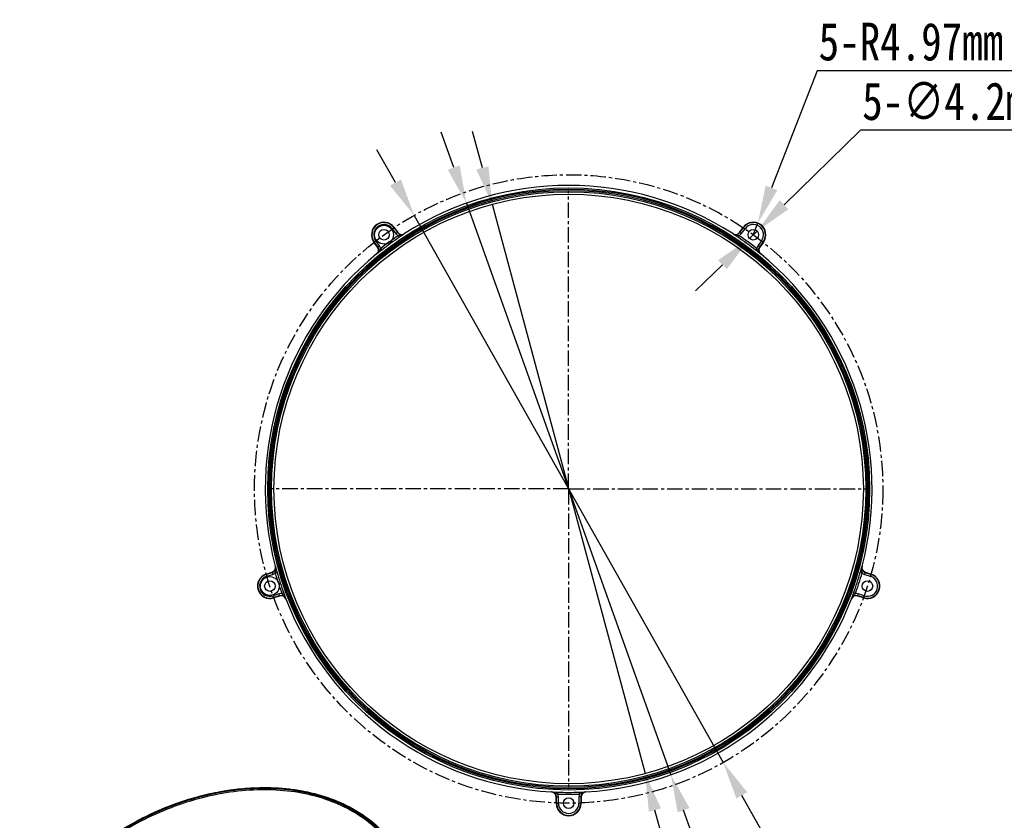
# Model space of a CAD drawing. Header units: millimetres. Extents: x 19266 to 21235, y -89 to 1237.
# Tile 52 of 74: x 20449 to 20840, y 178 to 497. Entities that reach past the tile are written whole.
import ezdxf

# ---------------------------------------------------------------- set-up
doc = ezdxf.new("R2010")
doc.units = ezdxf.units.MM
doc.header["$LTSCALE"] = 16.335
doc.header["$PDMODE"] = 3
doc.header["$PDSIZE"] = 0.3125
doc.linetypes.add('CENTER', pattern=[0.6, 0.375, -0.075, 0.075, -0.075])
doc.layers.get('0').update_dxf_attribs({"linetype": 'CONTINUOUS'})
doc.layers.get('Defpoints').update_dxf_attribs({"linetype": 'CONTINUOUS'})
for name, color, linetype in [('02___PRT_ALL_AXES', 7, 'CONTINUOUS'), ('03___PRT_ALL_CURVES', 7, 'CONTINUOUS'), ('DEFAULT_1', 7, 'CENTER')]:
    doc.layers.add(name, color=color, linetype=linetype)
doc.layers.add('尺寸线', color=3, linetype='CONTINUOUS', lineweight=13)
doc.styles.get("Standard").update_dxf_attribs({"font": 'SimSun Regular.ttf', "width": 0.8})
doc.dimstyles.new('ISO-25', dxfattribs={"dimtxt": 15, "dimasz": 15, "dimexe": 1.25, "dimexo": 0.625, "dimtad": 1, "dimtoh": 1, "dimdsep": 46, "dimtxsty": 'Standard', "dimcen": 2.5, "dimadec": 0, "dimazin": 0, "dimtfac": 1, "dimtmove": 0, "dimatfit": 3, "dimldrblk": 'CLOSEDBLANK', "dimfxl": 1, "dimarcsym": 0})
doc.dimstyles.new('ISO-25$3', dxfattribs={"dimtxt": 15, "dimasz": 15, "dimexe": 1.25, "dimexo": 0.625, "dimtad": 1, "dimtih": 1, "dimtoh": 1, "dimdsep": 46, "dimtxsty": 'Standard', "dimcen": 2.5, "dimadec": 0, "dimazin": 0, "dimtfac": 1, "dimtmove": 0, "dimatfit": 3, "dimldrblk": 'CLOSEDBLANK', "dimfxl": 1, "dimarcsym": 0})

# ---------------------------------------------------------------- blocks, each defined once
blk = doc.blocks.new('*D16')
at = {"layer": 'Defpoints', "color": 0, "transparency": 16777216}
for p in [(20605.5, 418.66), (20728.52, 201.02)]:
    blk.add_point(p, dxfattribs=at)
at = {"layer": '尺寸线', "color": 0, "lineweight": -2, "transparency": 16777216}
for p, q in [((20598.12, 431.72), (20590.74, 444.78)), ((20605.5, 418.66), (20728.52, 201.02)), ((20757.27, 150.15), (20735.9, 187.96)), ((20895.68, 150.15), (20757.27, 150.15))]:
    blk.add_line(p, q, dxfattribs=at)
at = {"layer": '尺寸线', "color": 0, "transparency": 16777216}
for points in [[(20600.29, 432.95), (20595.94, 430.49), (20605.5, 418.66)], [(20738.08, 189.19), (20733.72, 186.73), (20728.52, 201.02)]]:
    blk.add_solid(points, dxfattribs=at)
at = {"layer": '尺寸线', "color": 0, "transparency": 16777216, "insert": (20757.9, 169.28), "char_height": 15, "attachment_point": 1}
blk.add_mtext('∅250mm [∅9.84in]', dxfattribs=at)
blk = doc.blocks.new('_ClosedBlank')
at = {"color": 0, "linetype": 'ByBlock', "lineweight": -2}
for p, q in [((-1, 0.167), (0, 0)), ((-1, 0.167), (-1, -0.167)), ((0, 0), (-1, -0.167))]:
    blk.add_line(p, q, dxfattribs=at)
blk = doc.blocks.new('*D19')
at = {"layer": 'Defpoints', "color": 0, "transparency": 16777216}
for p in [(20636.58, 423.08), (20697.43, 196.6)]:
    blk.add_point(p, dxfattribs=at)
at = {"layer": '尺寸线', "color": 0, "lineweight": -2, "transparency": 16777216}
for p, q in [((20632.69, 437.56), (20628.8, 452.05)), ((20636.58, 423.08), (20697.43, 196.6)), ((20724.79, 94.79), (20701.33, 182.11)), ((20888.79, 94.79), (20724.79, 94.79))]:
    blk.add_line(p, q, dxfattribs=at)
at = {"layer": '尺寸线', "color": 0, "transparency": 16777216}
for points in [[(20635.11, 438.21), (20630.28, 436.92), (20636.58, 423.08)], [(20703.74, 182.76), (20698.91, 181.47), (20697.43, 196.6)]]:
    blk.add_solid(points, dxfattribs=at)
at = {"layer": '尺寸线', "color": 0, "transparency": 16777216, "insert": (20725.41, 113.91), "char_height": 15, "attachment_point": 1}
blk.add_mtext('∅234.51mm [∅9.23in]', dxfattribs=at)
blk = doc.blocks.new('*D20')
at = {"layer": 'Defpoints', "color": 0, "transparency": 16777216}
for p in [(20626.33, 423.52), (20707.69, 196.16)]:
    blk.add_point(p, dxfattribs=at)
at = {"layer": '尺寸线', "color": 0, "lineweight": -2, "transparency": 16777216}
for p, q in [((20621.27, 437.65), (20616.22, 451.77)), ((20626.33, 423.52), (20707.69, 196.16)), ((20733.23, 124.8), (20712.74, 182.03)), ((20897.23, 124.8), (20733.23, 124.8))]:
    blk.add_line(p, q, dxfattribs=at)
at = {"layer": '尺寸线', "color": 0, "transparency": 16777216}
for points in [[(20623.63, 438.49), (20618.92, 436.8), (20626.33, 423.52)], [(20715.1, 182.88), (20710.39, 181.19), (20707.69, 196.16)]]:
    blk.add_solid(points, dxfattribs=at)
at = {"layer": '尺寸线', "color": 0, "transparency": 16777216, "insert": (20733.85, 143.92), "char_height": 15, "attachment_point": 1}
blk.add_mtext('∅241.48mm [∅9.51in]', dxfattribs=at)
blk = doc.blocks.new('*D21')
at = {"layer": 'Defpoints', "color": 0, "transparency": 16777216}
for p in [(20741.99, 412.43), (20738.98, 409.5)]:
    blk.add_point(p, dxfattribs=at)
at = {"layer": '尺寸线', "color": 0, "lineweight": -2, "transparency": 16777216}
for p, q in [((20783.18, 452.5), (20752.74, 422.89)), ((20937.65, 452.5), (20783.18, 452.5)), ((20738.98, 409.5), (20741.99, 412.43)), ((20728.22, 399.04), (20717.47, 388.59))]:
    blk.add_line(p, q, dxfattribs=at)
at = {"layer": '尺寸线', "color": 0, "transparency": 16777216}
for points in [[(20751, 424.68), (20754.48, 421.1), (20741.99, 412.43)], [(20726.48, 400.84), (20729.97, 397.25), (20738.98, 409.5)]]:
    blk.add_solid(points, dxfattribs=at)
at = {"layer": '尺寸线', "color": 0, "transparency": 16777216, "insert": (20783.81, 471.62), "char_height": 15, "attachment_point": 1}
blk.add_mtext('5-∅4.2mm [∅0.17in]', dxfattribs=at)
blk = doc.blocks.new('*D22')
at = {"layer": 'Defpoints', "color": 0, "transparency": 16777216}
for p in [(20742.28, 415.6), (20740.48, 410.97)]:
    blk.add_point(p, dxfattribs=at)
at = {"layer": '尺寸线', "color": 0, "lineweight": -2, "transparency": 16777216}
for p, q in [((20765.84, 476.17), (20747.72, 429.58)), ((20924.2, 476.17), (20765.84, 476.17)), ((20740.48, 410.97), (20742.28, 415.6))]:
    blk.add_line(p, q, dxfattribs=at)
at = {"layer": '尺寸线', "color": 0, "transparency": 16777216}
blk.add_solid([(20745.39, 430.49), (20750.05, 428.68), (20742.28, 415.6)], dxfattribs=at)
at = {"layer": '尺寸线', "color": 0, "transparency": 16777216, "insert": (20766.47, 495.3), "char_height": 15, "attachment_point": 1}
blk.add_mtext('5-R4.97mm [R0.20in]', dxfattribs=at)

msp = doc.modelspace()

# ---------------------------------------------------------------- linework, layer by layer
at = {"color": 7, "linetype": 'Continuous'}
for p, q in [((20597.559, 413.89), (20596.839, 413.367)), ((20596.839, 413.367), (20598.302, 411.354)), ((20597.446, 413.808), (20598.909, 411.794)), ((20597.559, 413.89), (20599.004, 411.901)), ((20598.909, 411.794), (20598.302, 411.354)), ((20599.003, 411.903), (20599.003, 411.902)), ((20601.611, 411.29), (20601.703, 411.397)), ((20601.703, 411.397), (20601.703, 411.397)), ((20732.315, 411.397), (20732.315, 411.397)), ((20732.315, 411.397), (20732.407, 411.29)), ((20735.015, 411.903), (20736.459, 413.89)), ((20735.015, 411.903), (20735.015, 411.902)), ((20735.015, 411.902), (20735.109, 411.794)), ((20735.109, 411.794), (20736.572, 413.808)), ((20735.109, 411.794), (20735.715, 411.354)), ((20735.715, 411.354), (20737.178, 413.367)), ((20736.459, 413.89), (20737.178, 413.367)), ((20589.512, 408.043), (20590.232, 408.566)), ((20590.956, 406.056), (20589.512, 408.043)), ((20591.088, 406.112), (20589.626, 408.126)), ((20591.695, 406.553), (20590.232, 408.566)), ((20599.183, 410.571), (20599.602, 409.949)), ((20734.834, 410.571), (20734.415, 409.949)), ((20743.786, 408.566), (20742.323, 406.553)), ((20744.392, 408.126), (20742.929, 406.112)), ((20744.505, 408.044), (20743.06, 406.055)), ((20744.506, 408.043), (20743.786, 408.566)), ((20590.956, 406.056), (20591.088, 406.112)), ((20590.956, 406.056), (20590.956, 406.056)), ((20591.088, 406.112), (20591.695, 406.553)), ((20592.167, 405.473), (20592.629, 404.882)), ((20741.851, 405.473), (20741.389, 404.882)), ((20742.929, 406.112), (20742.323, 406.553)), ((20743.062, 406.056), (20743.061, 406.056)), ((20590.603, 403.332), (20590.733, 403.387)), ((20590.603, 403.332), (20590.603, 403.332)), ((20743.285, 403.387), (20743.415, 403.332)), ((20743.415, 403.332), (20743.415, 403.332)), ((20550.241, 279.113), (20550.242, 279.113)), ((20550.315, 278.992), (20550.242, 279.113)), ((20783.776, 279.113), (20783.703, 278.992)), ((20783.776, 279.113), (20783.776, 279.113)), ((20546.59, 275.942), (20548.926, 276.701)), ((20546.59, 275.942), (20546.865, 275.096)), ((20546.633, 275.809), (20549, 276.578)), ((20546.865, 275.096), (20549.232, 275.865)), ((20548.926, 276.701), (20548.926, 276.701)), ((20549, 276.578), (20549.232, 275.865)), ((20550.249, 276.461), (20550.97, 276.667)), ((20783.769, 276.461), (20783.048, 276.667)), ((20785.018, 276.578), (20784.786, 275.865)), ((20784.786, 275.865), (20787.153, 275.096)), ((20785.091, 276.701), (20785.018, 276.578)), ((20785.018, 276.578), (20787.384, 275.809)), ((20785.091, 276.701), (20787.428, 275.942)), ((20785.092, 276.701), (20785.091, 276.701)), ((20787.428, 275.942), (20787.153, 275.096)), ((20551.756, 268.098), (20549.389, 267.329)), ((20549.664, 266.482), (20549.389, 267.329)), ((20551.987, 267.385), (20549.62, 266.616)), ((20552, 267.242), (20549.664, 266.483)), ((20551.987, 267.385), (20551.756, 268.098)), ((20552, 267.242), (20551.987, 267.385)), ((20552, 267.242), (20552, 267.242)), ((20552.929, 268.213), (20553.633, 268.47)), ((20781.089, 268.213), (20780.385, 268.47)), ((20784.354, 266.482), (20782.018, 267.242)), ((20782.018, 267.242), (20782.018, 267.242)), ((20782.03, 267.385), (20782.262, 268.098)), ((20784.397, 266.616), (20782.03, 267.385)), ((20784.629, 267.329), (20782.262, 268.098)), ((20784.354, 266.482), (20784.629, 267.329)), ((20554.482, 266.064), (20554.47, 266.204)), ((20554.481, 266.064), (20554.482, 266.064)), ((20779.548, 266.204), (20779.536, 266.064)), ((20779.536, 266.064), (20779.536, 266.064)), ((20660.286, 189.324), (20660.148, 189.292)), ((20660.148, 189.292), (20660.148, 189.292)), ((20662.672, 188.479), (20662.699, 189.229)), ((20671.345, 188.479), (20671.319, 189.229)), ((20673.869, 189.292), (20673.732, 189.324)), ((20673.869, 189.292), (20673.869, 189.292)), ((20662.036, 187.296), (20662.036, 187.296)), ((20662.036, 184.84), (20662.036, 187.296)), ((20662.036, 184.84), (20662.925, 184.84)), ((20662.176, 187.328), (20662.925, 187.328)), ((20662.176, 184.84), (20662.176, 187.328)), ((20662.925, 184.84), (20662.925, 187.328)), ((20671.842, 187.328), (20671.093, 187.328)), ((20671.093, 187.328), (20671.093, 184.84)), ((20671.982, 184.84), (20671.093, 184.84)), ((20671.842, 187.328), (20671.842, 184.84)), ((20671.982, 187.296), (20671.842, 187.328)), ((20671.982, 187.296), (20671.982, 187.296)), ((20671.982, 187.296), (20671.982, 184.84))]:
    msp.add_line(p, q, dxfattribs=at)
for radius in [119.755, 119.255, 118.745, 118.245, 117.255]:
    msp.add_circle((20667.009, 309.84), radius, dxfattribs=at)
for centre, radius, start, end in [((20667.009, 309.84), 120.742, 57.25723, 122.74277), ((20593.536, 410.967), 4.973, 36, 216), ((20593.536, 410.967), 4.833, 36, 216), ((20740.482, 410.967), 4.973, 324, 144), ((20740.482, 410.967), 4.833, 324, 144), ((20593.536, 410.967), 4.084, 36, 216), ((20600.526, 412.97), 2, 216.01664, 302.84844), ((20600.62, 413.077), 1.999, 216.04711, 285.39766), ((20600.615, 413.092), 2.015, 285.42916, 302.7009), ((20733.397, 413.078), 2, 237.21914, 323.97994), ((20733.492, 412.97), 2, 237.15496, 323.97996), ((20740.482, 410.967), 4.084, 324, 144), ((20667.009, 309.84), 121.438, 123.95359, 128.0464), ((20667.009, 309.84), 120.688, 123.95358, 128.04641), ((20755.009, 179.388), 278.046, 123.48372, 123.98142), ((20561.855, 153.698), 308.937, 56.04346, 56.49139), ((20667.009, 309.84), 120.688, 51.95358, 56.04641), ((20667.009, 309.84), 121.438, 51.95359, 56.0464), ((20589.338, 404.881), 2, 309.21914, 35.97994), ((20589.47, 404.937), 2, 309.15496, 35.97996), ((20783.014, 161.581), 308.937, 128.04346, 128.49139), ((20570.135, 185.835), 278.046, 51.48372, 51.98142), ((20744.548, 404.937), 2, 144.01664, 230.84844), ((20744.679, 404.881), 1.999, 144.04711, 213.39766), ((20744.691, 404.891), 2.015, 213.42916, 230.7009), ((20667.009, 309.84), 120.742, 129.25723, 194.74277), ((20667.009, 309.84), 120.742, 345.25723, 50.74277), ((20548.309, 278.602), 1.999, 288.04656, 357.39769), ((20548.382, 278.48), 2, 288.01731, 14.84776), ((20548.293, 278.602), 2.015, 357.4292, 14.7009), ((20818.269, 353.221), 278.046, 195.48372, 195.98142), ((20486.008, 361.599), 308.943, 344.04346, 344.49139), ((20785.636, 278.48), 2, 165.15377, 251.98106), ((20785.71, 278.603), 2, 165.21914, 251.97994), ((20548.127, 271.212), 4.973, 108, 288), ((20548.127, 271.212), 4.833, 108, 288), ((20548.127, 271.212), 4.084, 108, 288), ((20667.009, 309.84), 121.438, 195.95359, 200.0464), ((20667.009, 309.84), 120.688, 195.95358, 200.04641), ((20667.009, 309.84), 120.688, 339.95358, 344.04642), ((20667.009, 309.84), 121.438, 339.95359, 344.0464), ((20785.891, 271.212), 4.973, 252, 72), ((20785.891, 271.212), 4.833, 252, 72), ((20785.891, 271.212), 4.084, 252, 72), ((20552.605, 265.483), 2, 21.15496, 107.97996), ((20552.617, 265.34), 2, 21.21914, 107.97994), ((20557.236, 271.652), 5.512, 218.6024, 221.32537), ((20843.858, 374.353), 308.937, 200.04346, 200.49139), ((20781.4, 265.341), 1.998, 72.03977, 158.75502), ((20519.138, 363.652), 278.046, 339.48372, 339.98142), ((20781.413, 265.483), 2, 72.01732, 158.84776), ((20776.913, 271.542), 5.341, 319.2964, 321.43852), ((20667.009, 309.84), 120.742, 201.25723, 266.74277), ((20667.009, 309.84), 120.742, 273.25723, 338.74277), ((20660.032, 187.281), 2.015, 69.42897, 86.7009), ((20660.176, 187.328), 2, 0.01731, 86.84776), ((20672.493, 467.102), 278.046, 267.48372, 267.98142), ((20660.037, 187.296), 1.999, 0.04712, 69.39746), ((20667.009, 309.84), 121.438, 267.95359, 272.0464), ((20667.009, 309.84), 120.688, 267.95358, 272.04641), ((20660.303, 497.969), 308.937, 272.04346, 272.49139), ((20673.842, 187.328), 2, 93.15496, 179.97996), ((20673.982, 187.295), 2, 93.21914, 179.97994), ((20667.009, 184.84), 4.973, 180, 0), ((20667.009, 184.84), 4.833, 180, 0), ((20667.009, 184.84), 4.084, 180, 0)]:
    msp.add_arc(centre, radius, start, end, dxfattribs=at)
for points in [[(20598.909, 411.794), (20598.94, 411.83), (20598.972, 411.865), (20599.004, 411.901)], [(20598.302, 411.354), (20598.533, 411.036), (20598.841, 410.763), (20599.183, 410.571)], [(20734.834, 410.571), (20735.177, 410.763), (20735.485, 411.036), (20735.715, 411.354)], [(20592.167, 405.473), (20592.091, 405.858), (20591.926, 406.235), (20591.695, 406.553)], [(20742.323, 406.553), (20742.092, 406.235), (20741.927, 405.858), (20741.851, 405.473)], [(20742.929, 406.112), (20742.973, 406.094), (20743.017, 406.074), (20743.06, 406.055)], [(20549, 276.578), (20548.976, 276.619), (20548.952, 276.661), (20548.928, 276.701)], [(20549.232, 275.865), (20549.605, 275.986), (20549.96, 276.194), (20550.249, 276.461)], [(20783.769, 276.461), (20784.058, 276.195), (20784.412, 275.986), (20784.786, 275.865)], [(20552.929, 268.213), (20552.538, 268.259), (20552.129, 268.219), (20551.756, 268.098)], [(20782.262, 268.098), (20781.889, 268.219), (20781.479, 268.259), (20781.089, 268.213)], [(20782.03, 267.385), (20782.026, 267.337), (20782.021, 267.29), (20782.017, 267.242)], [(20662.925, 187.328), (20662.925, 187.721), (20662.837, 188.123), (20662.672, 188.479)], [(20671.345, 188.479), (20671.181, 188.123), (20671.092, 187.721), (20671.093, 187.328)], [(20662.176, 187.328), (20662.129, 187.317), (20662.082, 187.308), (20662.036, 187.297)]]:
    msp.add_open_spline(points, degree=3, dxfattribs=at)
for points, knots in [([(20601.611, 411.29), (20601.435, 411.176), (20601.058, 410.986), (20600.448, 410.815), (20599.816, 410.714), (20599.394, 410.629), (20599.183, 410.571)], [0, 0, 0, 0, 0.2467387, 0.4935639, 0.7426532, 1, 1, 1, 1]), ([(20734.834, 410.571), (20734.624, 410.629), (20734.201, 410.714), (20733.57, 410.815), (20732.96, 410.986), (20732.582, 411.176), (20732.407, 411.29)], [0, 0, 0, 0, 0.2574617, 0.5065169, 0.7533117, 1, 1, 1, 1]), ([(20592.167, 405.473), (20592.046, 405.291), (20591.835, 404.915), (20591.544, 404.346), (20591.193, 403.819), (20590.896, 403.518), (20590.733, 403.387)], [0, 0, 0, 0, 0.2574617, 0.5065169, 0.7533117, 1, 1, 1, 1]), ([(20743.285, 403.387), (20743.122, 403.518), (20742.824, 403.819), (20742.474, 404.346), (20742.182, 404.915), (20741.971, 405.291), (20741.851, 405.473)], [0, 0, 0, 0, 0.2467387, 0.4935639, 0.7426532, 1, 1, 1, 1]), ([(20550.315, 278.992), (20550.369, 278.79), (20550.433, 278.372), (20550.407, 277.739), (20550.308, 277.107), (20550.258, 276.68), (20550.248, 276.461)], [0, 0, 0, 0, 0.2467387, 0.4935639, 0.7426532, 1, 1, 1, 1]), ([(20783.769, 276.461), (20783.759, 276.68), (20783.71, 277.108), (20783.611, 277.74), (20783.585, 278.372), (20783.649, 278.79), (20783.703, 278.992)], [0, 0, 0, 0, 0.2574611, 0.5065097, 0.75329, 1, 1, 1, 1]), ([(20553.097, 268.012), (20553.35, 267.724), (20553.773, 267.333), (20554.232, 266.721), (20554.402, 266.381), (20554.47, 266.204)], [0, 0, 0, 0, 0.5042242, 0.7521144, 1, 1, 1, 1]), ([(20779.548, 266.204), (20779.617, 266.385), (20779.793, 266.734), (20780.269, 267.359), (20780.704, 267.76), (20780.962, 268.059)], [0, 0, 0, 0, 0.2476497, 0.4952891, 1, 1, 1, 1]), ([(20448.57, 125.726), (20449.685, 129.278), (20452.609, 136.373), (20458.686, 146.442), (20466.411, 155.98), (20478.762, 167.782), (20493.42, 177.441), (20509.458, 184.489), (20521.941, 188.345), (20534.519, 190.649), (20546.89, 191.344), (20558.753, 190.408), (20569.822, 187.855), (20579.824, 183.733), (20588.506, 178.125), (20595.629, 171.158), (20599.222, 165.688), (20600.676, 162.831)], [0, 0, 0, 0, 0.0590337, 0.121083, 0.1859219, 0.2530824, 0.3914612, 0.4613371, 0.5304949, 0.5981564, 0.6636463, 0.7264489, 0.7862662, 0.8430738, 0.8971665, 0.9491681, 1, 1, 1, 1]), ([(20600.588, 161.396), (20599.912, 162.845), (20598.395, 165.676), (20595.654, 169.661), (20592.464, 173.362), (20587.594, 177.929), (20580.427, 182.811), (20570.545, 187.112), (20559.546, 189.834), (20547.709, 190.92), (20535.328, 190.351), (20522.711, 188.147), (20510.169, 184.364), (20494.037, 177.375), (20479.287, 167.727), (20466.871, 155.899), (20459.119, 146.332), (20453.042, 136.231), (20450.136, 129.113), (20449.036, 125.552)], [0, 0, 0, 0, 0.0253273, 0.0507762, 0.0764897, 0.1026, 0.1563921, 0.2129144, 0.2725063, 0.3351695, 0.4006154, 0.4683242, 0.5376067, 0.6076645, 0.7464705, 0.8138281, 0.8788183, 0.9409545, 1, 1, 1, 1]), ([(20600.279, 161.241), (20599.599, 162.678), (20598.075, 165.486), (20595.329, 169.435), (20592.137, 173.102), (20587.271, 177.624), (20580.119, 182.453), (20570.27, 186.7), (20559.317, 189.379), (20547.537, 190.432), (20535.221, 189.843), (20522.675, 187.631), (20510.208, 183.852), (20494.176, 176.884), (20479.521, 167.28), (20467.185, 155.513), (20459.484, 145.999), (20453.446, 135.954), (20450.558, 128.877), (20449.464, 125.337)], [0, 0, 0, 0, 0.0253223, 0.050773, 0.076494, 0.1026166, 0.1564434, 0.2130058, 0.272635, 0.3353276, 0.4007913, 0.4685054, 0.5377813, 0.6078221, 0.7465749, 0.8139017, 0.8788628, 0.940974, 1, 1, 1, 1]), ([(20570.392, 187.165), (20565.752, 188.713), (20555.802, 190.847), (20542.938, 191.153), (20532.309, 190.084), (20521.377, 188.088), (20513.308, 185.613), (20508.055, 183.57)], [0, 0, 0, 0, 0.2307266, 0.4762168, 0.6038842, 0.7341488, 1, 1, 1, 1]), ([(20660.286, 189.324), (20660.495, 189.314), (20660.912, 189.245), (20661.506, 189.025), (20662.076, 188.736), (20662.468, 188.556), (20662.672, 188.479)], [0, 0, 0, 0, 0.2467387, 0.4935639, 0.7426533, 1, 1, 1, 1]), ([(20671.345, 188.479), (20671.55, 188.556), (20671.941, 188.736), (20672.512, 189.025), (20673.105, 189.245), (20673.523, 189.314), (20673.732, 189.324)], [0, 0, 0, 0, 0.2574616, 0.5065169, 0.7533117, 1, 1, 1, 1]), ([(20600.369, 162.667), (20598.958, 165.48), (20595.469, 170.874), (20588.537, 177.771), (20580.076, 183.357), (20573.725, 186.054), (20570.392, 187.165)], [0, 0, 0, 0, 0.237968, 0.481297, 0.7343147, 1, 1, 1, 1]), ([(20508.055, 183.57), (20501.003, 180.826), (20490.823, 175.664), (20478.587, 166.968), (20470.295, 159.697), (20463.018, 151.791), (20455.03, 140.85), (20450.624, 131.754), (20448.707, 125.552)], [0, 0, 0, 0, 0.2652812, 0.3966706, 0.525623, 0.6511555, 0.7724677, 1, 1, 1, 1])]:
    msp.add_open_spline(points, degree=3, knots=knots, dxfattribs=at)
at = {"layer": '02___PRT_ALL_AXES', "color": 2, "linetype": 'CENTER'}
for q in [(20667.009, 428.21), (20548.638, 309.84), (20667.009, 191.469), (20785.38, 309.84)]:
    msp.add_line((20667.009, 309.84), q, dxfattribs=at)
at = {"layer": '02___PRT_ALL_AXES', "color": 7, "linetype": 'Continuous'}
for centre in [(20593.536, 410.967), (20740.482, 410.967), (20548.127, 271.212), (20785.891, 271.212), (20667.009, 184.84)]:
    msp.add_circle(centre, 2.1, dxfattribs=at)
at = {"layer": '03___PRT_ALL_CURVES', "color": 40, "linetype": 'Continuous'}
for centre in [(20593.536, 410.967), (20548.127, 271.212)]:
    msp.add_circle(centre, 3.75, dxfattribs=at)
at = {"layer": 'DEFAULT_1', "color": 2, "linetype": 'CENTER'}
msp.add_circle((20667.009, 309.84), 125, dxfattribs=at)

# ---------------------------------------------------------------- dimensions: what is measured, and where the dimension line sits
at = {"layer": '尺寸线'}
dim = msp.add_radius_dim(center=(20740.482, 410.967), mpoint=(20742.285, 415.601), text='5-<>', dimstyle='ISO-25', override={"dimpost": 'mm'}, dxfattribs=at)
dim.commit()
dim.dimension.update_dxf_attribs({"geometry": '*D22', "text_midpoint": (20845.332, 476.171), "dimtype": 164})
dim = msp.add_diameter_dim_2p(p1=(20738.977, 409.502), p2=(20741.987, 412.431), text='5-<>', dimstyle='ISO-25$3', override={"dimtih": 0, "dimpost": 'mm'}, dxfattribs=at)
dim.commit()
dim.dimension.update_dxf_attribs({"geometry": '*D21', "text_midpoint": (20860.731, 452.496), "dimtype": 163})
for p1, p2, override, picture, middle in [((20626.327, 423.522), (20707.691, 196.157), {"dimtih": 0, "dimpost": 'mm'}, '*D20', (20815.542, 124.799)), ((20636.584, 423.078), (20697.434, 196.601), {"dimtih": 0, "dimpost": 'mm'}, '*D19', (20807.104, 94.79)), ((20605.5, 418.659), (20728.518, 201.02), {"dimtih": 0, "dimpost": 'mm', "dimtmove": 0}, '*D16', (20826.787, 150.151))]:
    dim = msp.add_diameter_dim_2p(p1=p1, p2=p2, dimstyle='ISO-25$3', override=override, dxfattribs=at)
    dim.commit()
    dim.dimension.update_dxf_attribs({"geometry": picture, "text_midpoint": middle, "dimtype": 163})

doc.saveas('drawing.dxf')
